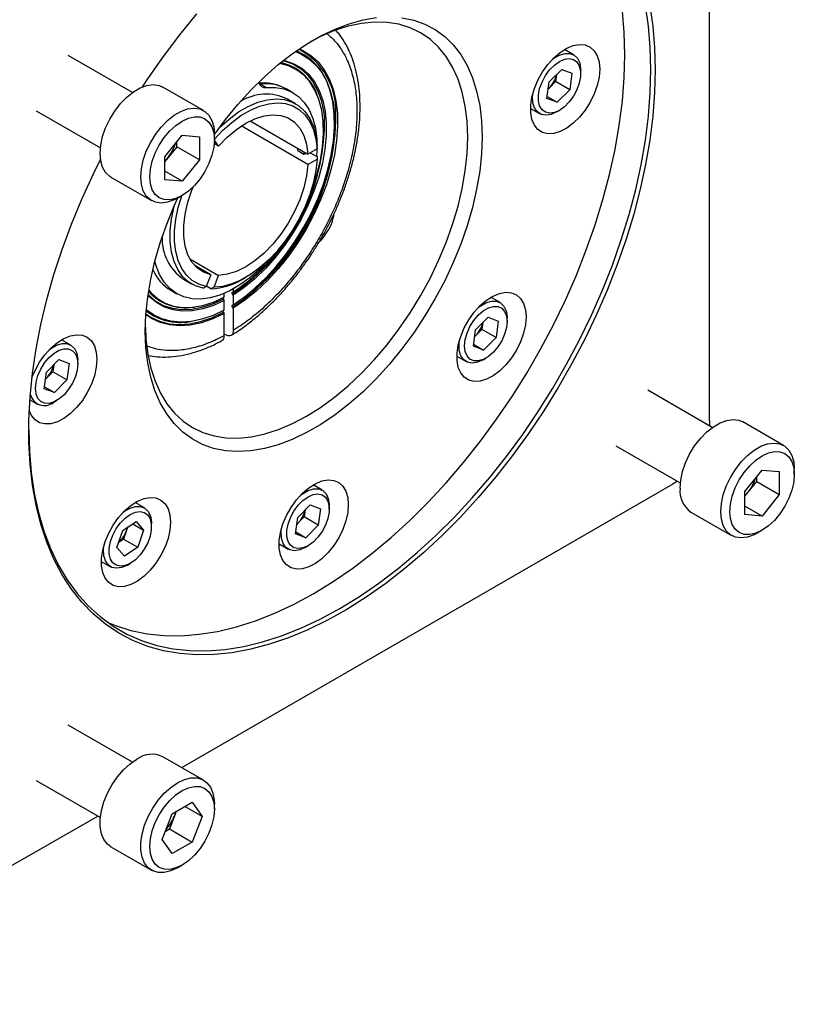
# Model space of a CAD drawing. Header units: millimetres. Extents: x 0 to 432, y 0 to 278.
# Tile 15 of 16: x 380 to 428, y 163 to 225. Entities that reach past the tile are written whole.
import ezdxf

# ---------------------------------------------------------------- set-up
doc = ezdxf.new("R2010")
doc.units = ezdxf.units.MM
doc.linetypes.add('SLD-Solid', pattern=[0])
doc.layers.add('DIMENSIONS', color=140, linetype='SLD-Solid', lineweight=25)
doc.styles.add('SLDTEXTSTYLE0', font='TXT', dxfattribs={"width": 0.75})
doc.dimstyles.new('SLDDIMSTYLE6', dxfattribs={"dimtxt": 3.5, "dimasz": 3.5, "dimexe": 0, "dimexo": 0.0625, "dimgap": 0.875, "dimtad": 0, "dimtih": 1, "dimtoh": 1, "dimdec": 1, "dimlfac": 2, "dimrnd": 1e-09, "dimzin": 4, "dimdsep": 46, "dimtxsty": 'SLDTEXTSTYLE0', "dimsah": 1, "dimcen": 0, "dimadec": 0, "dimazin": 1, "dimtfac": 1, "dimtdec": 1, "dimtofl": 0, "dimtmove": 0, "dimatfit": 3, "dimfxl": 0, "dimfrac": 2, "dimtolj": 1, "dimtzin": 12, "dimarcsym": 0})

# ---------------------------------------------------------------- blocks, each defined once
blk = doc.blocks.new('_D_12')
at = {"layer": 'DIMENSIONS'}
for p, q in [((315.935, 182.378), (314.869, 182.378)), ((314.869, 182.378), (314.869, 176.822)), ((324.987, 182.378), (326.053, 182.378)), ((326.053, 182.378), (326.053, 176.822)), ((336.063, 177.335), (330.506, 177.335)), ((353.778, 153.275), (336.063, 177.335)), ((314.869, 176.822), (315.935, 176.822)), ((326.053, 176.822), (324.987, 176.822))]:
    blk.add_line(p, q, dxfattribs=at)
blk.add_solid([(353.778, 153.275), (352.508, 156.686), (350.898, 155.5)], dxfattribs=at)
at = {"layer": 'DIMENSIONS', "char_height": 3.5, "attachment_point": 1, "style": 'SLDTEXTSTYLE0'}
for s, insert in [('%%c', (312.003, 187.601)), ('145.0', (317.281, 187.601)), ('5.71', (315.935, 181.333)), ('B.C.', (315.933, 175.066))]:
    blk.add_mtext(s, dxfattribs=dict(at, insert=insert))

msp = doc.modelspace()

# ---------------------------------------------------------------- linework, layer by layer
for p, q in [((422.85791, 199.58515), (422.85791, 235.06992)), ((413.86705, 222.79903), (413.86664, 222.84771)), ((386.77419, 220.10926), (382.75186, 222.4313)), ((414.35671, 222.47182), (413.78604, 222.80125)), ((413.86671, 222.75468), (413.86705, 222.79903)), ((412.82835, 220.77146), (413.6095, 221.55862)), ((413.28879, 221.23545), (413.22991, 220.79762)), ((413.6095, 221.55862), (414.25222, 221.31657)), ((414.25222, 221.31657), (414.11379, 220.28736)), ((414.7969, 221.29479), (414.7969, 221.4989)), ((391.22569, 218.9828), (388.68011, 220.45233)), ((394.78753, 220.64528), (395.16471, 220.42754)), ((396.43138, 220.32001), (396.15315, 220.45769)), ((398.99608, 220.62303), (398.96919, 220.68879)), ((412.68992, 219.74225), (412.82835, 220.77146)), ((412.83933, 220.40404), (412.76946, 220.33363)), ((412.77016, 220.33883), (412.83933, 220.40404)), ((413.22991, 220.79762), (412.83933, 220.40404)), ((414.11379, 220.28736), (413.22991, 220.79762)), ((396.80855, 220.10227), (396.43138, 220.32001)), ((398.33553, 219.95031), (398.30864, 220.01607)), ((413.33264, 219.5002), (412.68992, 219.74225)), ((412.70602, 219.86194), (413.33264, 219.5002)), ((414.11379, 220.28736), (413.33264, 219.5002)), ((396.9789, 219.41082), (396.46604, 219.70689)), ((380.75202, 218.96711), (384.77435, 216.64507)), ((411.66122, 219.12055), (412.23188, 218.79111)), ((411.66129, 219.02753), (411.74189, 219.07398)), ((413.29454, 218.89645), (413.47129, 218.99852)), ((397.74298, 215.62163), (393.58485, 218.02207)), ((394.14163, 218.34359), (397.74298, 216.26457)), ((388.80622, 216.1012), (389.88367, 217.44154)), ((389.88367, 217.44154), (390.96112, 217.3452)), ((390.96112, 217.3452), (390.96112, 215.90852)), ((391.89892, 217.16824), (391.89892, 217.4948)), ((389.54691, 216.72493), (389.00818, 216.05476)), ((389.54691, 216.72493), (389.54691, 217.02262)), ((390.96112, 215.90852), (389.54691, 216.72493)), ((392.1654, 216.76329), (391.88828, 216.92327)), ((392.1654, 216.76329), (391.8988, 217.14262)), ((398.31666, 216.59576), (398.31692, 216.75143)), ((388.80622, 214.66452), (388.80622, 216.1012)), ((389.00818, 216.05476), (388.80622, 215.80351)), ((397.10923, 216.48039), (397.4864, 216.26265)), ((397.4864, 216.26265), (397.52232, 216.24191)), ((397.65228, 216.31693), (397.52232, 216.24191)), ((398.31666, 216.59576), (397.74298, 216.26457)), ((397.89476, 216.35219), (398.31692, 216.10848)), ((398.31692, 216.10848), (398.31666, 215.95281)), ((390.96112, 215.90852), (389.88367, 214.56818)), ((397.74298, 215.62163), (398.31666, 215.95281)), ((385.43037, 214.82302), (387.97596, 213.35348)), ((389.88367, 214.56818), (388.80622, 215.19018)), ((389.88367, 214.56818), (388.80622, 214.66452)), ((398.29881, 214.8043), (398.23703, 214.80147)), ((398.8537, 214.55423), (398.81194, 214.59639)), ((389.6012, 213.5146), (389.884, 213.67791)), ((396.13776, 210.5893), (396.15683, 210.52941)), ((390.36554, 209.72222), (392.1654, 208.68318)), ((391.68322, 208.72629), (390.64401, 209.32622)), ((396.25821, 209.69275), (396.25332, 209.7708)), ((391.68322, 208.72629), (391.39638, 207.98699)), ((391.87856, 207.94387), (392.1654, 208.68318)), ((389.96656, 208.44825), (390.47943, 208.15218)), ((393.72991, 208.47442), (393.86459, 208.55219)), ((389.17503, 207.75028), (389.5522, 207.53255)), ((391.1942, 207.89083), (391.39638, 207.98699)), ((391.67638, 207.84771), (391.40347, 208.00526)), ((391.87856, 207.94387), (391.67638, 207.84771)), ((392.52213, 207.32268), (392.52213, 207.56078)), ((393.08428, 207.6472), (393.02591, 207.64193)), ((393.08428, 207.44341), (393.02591, 207.51607)), ((393.08428, 207.83739), (393.08428, 207.6472)), ((393.08428, 207.44341), (393.08428, 206.82983)), ((393.71904, 207.26279), (394.15186, 207.51265)), ((392.46376, 207.19154), (392.52213, 207.11889)), ((392.52213, 206.50531), (392.52213, 207.11889)), ((393.02591, 206.69874), (393.59978, 207.08586)), ((393.08428, 206.82983), (393.02591, 206.82458)), ((409.75376, 206.98229), (409.18309, 207.31172)), ((409.2641, 207.3095), (409.26369, 207.35818)), ((409.26376, 207.26515), (409.2641, 207.3095)), ((390.56186, 206.69042), (390.62027, 206.69798)), ((390.62027, 206.69798), (390.69066, 206.70758)), ((392.46376, 206.37422), (392.52213, 206.30157)), ((392.52213, 204.91216), (392.52213, 206.30157)), ((393.08428, 206.62609), (393.02591, 206.69874)), ((393.08428, 206.62609), (393.08428, 205.23668)), ((390.36804, 205.78955), (390.43843, 205.79914)), ((408.2254, 205.28193), (409.00655, 206.06909)), ((408.68585, 205.74592), (408.62696, 205.30809)), ((409.00655, 206.06909), (409.64927, 205.82704)), ((409.64927, 205.82704), (409.51084, 204.79783)), ((410.19395, 205.80526), (410.19395, 206.00937)), ((392.60699, 204.96073), (392.52213, 205.00972)), ((408.08698, 204.25272), (408.2254, 205.28193)), ((408.62696, 205.30809), (408.23638, 204.91451)), ((409.51084, 204.79783), (408.62696, 205.30809)), ((382.92581, 204.32715), (382.35515, 204.65658)), ((408.10307, 204.37241), (408.72969, 204.01067)), ((408.23638, 204.91451), (408.16652, 204.8441)), ((408.16721, 204.8493), (408.23638, 204.91451)), ((409.51084, 204.79783), (408.72969, 204.01067)), ((408.72969, 204.01067), (408.08698, 204.25272)), ((381.39746, 202.62679), (382.1786, 203.41395)), ((382.1786, 203.41395), (382.82132, 203.1719)), ((382.82132, 203.1719), (382.68289, 202.14269)), ((383.366, 203.15012), (383.366, 203.35423)), ((407.05827, 203.63102), (407.62893, 203.30158)), ((407.05834, 203.53799), (407.13894, 203.58445)), ((408.69159, 203.40692), (408.86834, 203.50899)), ((381.25903, 201.59758), (381.39746, 202.62679)), ((381.79901, 202.65295), (381.40844, 202.25937)), ((381.8579, 203.09078), (381.79901, 202.65295)), ((382.68289, 202.14269), (381.79901, 202.65295)), ((381.40844, 202.25937), (381.33857, 202.18896)), ((381.33927, 202.19416), (381.40844, 202.25937)), ((382.68289, 202.14269), (381.90175, 201.35553)), ((381.90175, 201.35553), (381.25903, 201.59758)), ((381.27513, 201.71727), (381.90175, 201.35553)), ((423.02419, 199.17578), (419.00186, 201.49782)), ((380.36799, 200.8964), (380.80098, 200.64644)), ((381.86364, 200.75178), (382.04039, 200.85385)), ((422.85791, 199.58515), (422.84335, 199.28018)), ((427.47569, 198.04932), (424.93011, 199.51885)), ((417.00202, 198.03363), (421.02435, 195.71159)), ((425.05622, 195.16772), (426.13367, 196.50806)), ((426.13367, 196.50806), (427.21112, 196.41172)), ((427.21112, 196.41172), (427.21112, 194.97504)), ((428.14892, 196.23476), (428.14892, 196.56132)), ((420.84385, 195.81579), (420.58591, 195.64992)), ((425.25818, 195.12127), (425.79691, 195.79144)), ((425.79691, 195.79144), (425.79691, 196.08913)), ((425.79691, 195.79144), (427.21112, 194.97504)), ((389.85897, 177.91163), (420.58591, 195.64992)), ((398.64126, 195.25186), (398.07059, 195.5813)), ((398.1516, 195.57907), (398.15119, 195.62775)), ((398.15126, 195.53473), (398.1516, 195.57907)), ((425.05622, 193.73103), (425.05622, 195.16772)), ((425.05622, 194.87003), (425.25818, 195.12127)), ((387.0391, 194.47928), (387.03869, 194.52796)), ((427.21112, 194.97504), (426.13367, 193.63469)), ((387.52876, 194.15207), (386.95809, 194.4815)), ((387.03876, 194.43493), (387.0391, 194.47928)), ((397.1129, 193.55151), (397.89405, 194.33867)), ((397.57335, 194.01549), (397.51446, 193.57766)), ((397.89405, 194.33867), (398.53677, 194.09661)), ((398.53677, 194.09661), (398.39834, 193.06741)), ((399.08145, 194.07484), (399.08145, 194.27894)), ((421.68037, 193.88953), (424.22596, 192.42)), ((426.13367, 193.63469), (425.05622, 194.2567)), ((386.17548, 192.73662), (387.00696, 193.28584)), ((387.00696, 193.28584), (387.47461, 192.75888)), ((396.97448, 192.5223), (397.1129, 193.55151)), ((397.51446, 193.57766), (397.12388, 193.18408)), ((398.39834, 193.06741), (397.51446, 193.57766)), ((426.13367, 193.63469), (425.05622, 193.73103)), ((385.81164, 191.66045), (386.17548, 192.73662)), ((386.40881, 192.73104), (386.22689, 192.19296)), ((386.47832, 192.93666), (386.40881, 192.73104)), ((386.79934, 193.1487), (387.47461, 192.75888)), ((387.47461, 192.75888), (387.11077, 191.6827)), ((387.96895, 192.97504), (387.96895, 193.17915)), ((397.12388, 193.18408), (397.05402, 193.11368)), ((397.05471, 193.11887), (397.12388, 193.18408)), ((398.39834, 193.06741), (397.61719, 192.28025)), ((425.8512, 192.58112), (426.134, 192.74443)), ((386.22689, 192.19296), (385.92404, 191.99292)), ((386.22689, 192.19296), (387.11077, 191.6827)), ((397.61719, 192.28025), (396.97448, 192.5223)), ((396.99057, 192.64199), (397.61719, 192.28025)), ((386.27928, 191.13349), (385.81164, 191.66045)), ((387.11077, 191.6827), (386.27928, 191.13349)), ((395.94577, 191.90059), (396.51643, 191.57115)), ((395.94584, 191.80757), (396.02644, 191.85402)), ((397.57909, 191.6765), (397.75584, 191.77857)), ((384.83327, 190.8008), (385.40393, 190.47136)), ((384.83334, 190.70778), (384.91394, 190.75423)), ((386.46659, 190.5767), (386.64334, 190.67877)), ((386.77419, 178.2491), (382.75186, 180.57114)), ((391.22569, 177.12264), (388.68011, 178.59217)), ((380.75202, 177.10695), (384.77435, 174.78491)), ((389.2616, 175.02979), (390.50574, 175.74801)), ((391.12781, 174.86292), (390.05018, 175.48502)), ((390.50574, 175.74801), (391.12781, 174.86292)), ((391.89892, 175.30808), (391.89892, 175.63464)), ((379.16798, 171.73986), (384.60854, 174.88063)), ((388.63953, 173.42647), (389.2616, 175.02979)), ((389.40256, 174.87767), (389.09152, 174.07601)), ((389.5193, 175.17855), (389.40256, 174.87767)), ((391.12781, 174.86292), (390.50574, 173.25961)), ((388.83383, 173.92725), (389.09152, 174.07601)), ((389.09152, 174.07601), (390.50574, 173.25961)), ((385.43037, 172.96286), (387.97596, 171.49332)), ((389.2616, 172.54138), (388.63953, 173.42647)), ((390.50574, 173.25961), (389.2616, 172.54138)), ((389.6012, 171.65444), (389.884, 171.81775))]:
    msp.add_line(p, q)
at = {"flags": 128}
for points in [[(417.55461, 222.47859), (417.51624, 223.86639), (417.40128, 225.20441), (417.21018, 226.48737), (416.9437, 227.71021), (416.60289, 228.8681), (416.18909, 229.95647), (415.70393, 230.97103), (415.14934, 231.90777), (414.5275, 232.76299), (413.84086, 233.53333), (413.09214, 234.21573), (412.65033, 234.55592)], [(419.18768, 221.53584), (419.1493, 222.92364), (419.03434, 224.26166), (418.84324, 225.54463)], [(419.11708, 225.53487), (419.30573, 224.25439), (419.41921, 222.91966), (419.45708, 221.53584)], [(387.40476, 220.46233), (387.73707, 220.96427), (388.71563, 222.3664), (389.73737, 223.72159), (390.79835, 225.02459)], [(391.89892, 217.48094), (392.59069, 218.41689), (393.37065, 219.37029), (394.18476, 220.26521), (395.02713, 221.0952), (395.89172, 221.85427), (396.77228, 222.53697), (397.66247, 223.13836), (398.55588, 223.65411), (399.44607, 224.08052), (400.32664, 224.4145), (401.19122, 224.65365), (402.0336, 224.79625)], [(403.62766, 224.78839), (404.36786, 224.63799), (405.06297, 224.39114), (405.70797, 224.04963), (406.29822, 223.61593), (406.82948, 223.09315), (407.2979, 222.48506), (407.70012, 221.79604), (408.03323, 221.03106), (408.29484, 220.19563), (408.48306, 219.29576), (408.59654, 218.33795), (408.63446, 217.32909)], [(407.73644, 217.32909), (407.69809, 218.32108), (407.58335, 219.26124), (407.39309, 220.14243), (407.12876, 220.95794), (406.79237, 221.70155), (406.38647, 222.36763), (405.91416, 222.95108), (405.37904, 223.44748), (404.78516, 223.85305), (404.13707, 224.16469), (403.43968, 224.38004), (402.6983, 224.49746), (401.91858, 224.51605), (401.10645, 224.43567), (400.26809, 224.25694), (399.40989, 223.98121), (398.53837, 223.61059), (397.88055, 223.27233)], [(397.21485, 222.84695), (397.43395, 222.74847), (397.93967, 222.43695), (398.38675, 222.03271), (398.77007, 221.54036), (399.08526, 220.96552), (399.32872, 220.31476), (399.49767, 219.5955), (399.59018, 218.81597), (399.6052, 217.98505), (399.54256, 217.11224), (399.40296, 216.2075), (399.18801, 215.28117), (398.90016, 214.34381), (398.54269, 213.40614), (398.11968, 212.47886), (397.63598, 211.57256), (397.09709, 210.69758), (396.50917, 209.86391), (395.87894, 209.08109), (395.21359, 208.35803), (394.52072, 207.703), (393.80824, 207.12349), (393.08428, 206.62609)], [(415.98837, 221.57441), (415.94927, 221.07898), (415.83338, 220.5563), (415.64488, 220.02527), (415.3906, 219.50509), (415.07972, 219.01455), (414.72348, 218.57139), (414.33475, 218.19161), (413.92758, 217.88896), (413.51669, 217.67436), (413.11693, 217.55557), (412.74275, 217.53689), (412.40767, 217.61899), (412.1238, 217.79891), (411.90141, 218.07013), (411.74852, 218.42286), (411.67068, 218.84435), (411.67068, 219.31937), (411.74852, 219.83074), (411.90141, 220.35999), (412.1238, 220.88799), (412.40767, 221.39565), (412.74275, 221.86462), (413.11693, 222.27796), (413.51669, 222.62073), (413.92758, 222.88053), (414.33475, 223.04798), (414.72348, 223.11703), (415.07972, 223.08517), (415.3906, 222.95357), (415.64488, 222.72698), (415.83338, 222.41358), (415.94927, 222.02471), (415.98837, 221.57441)], [(385.20109, 187.00728), (385.71419, 186.79572), (386.67944, 186.48835), (387.68979, 186.27872), (388.74127, 186.16764), (389.82971, 186.15557), (390.95083, 186.24254), (392.10021, 186.42822), (393.27329, 186.71187), (394.46546, 187.09237), (395.67202, 187.56822), (396.88819, 188.13755), (398.10918, 188.7981), (399.33017, 189.54727), (400.54634, 190.38211), (401.75289, 191.29931), (402.94506, 192.29526), (404.11815, 193.36603), (405.26752, 194.50739), (406.38864, 195.71483), (407.47709, 196.9836), (408.52856, 198.30868), (409.53892, 199.68485), (410.50416, 201.10667), (411.42049, 202.56854), (412.28429, 204.06468), (413.09214, 205.58918), (413.84086, 207.13604), (414.5275, 208.69915), (415.14934, 210.27234), (415.70393, 211.84939), (416.18909, 213.42409), (416.60289, 214.99023), (416.9437, 216.54161), (417.21018, 218.07213), (417.40128, 219.57573), (417.51624, 221.04648), (417.55461, 222.47859)], [(396.96766, 222.67651), (397.31272, 222.53068), (397.80531, 222.22759), (398.24083, 221.83423), (398.6143, 221.35508), (398.92147, 220.79562), (399.15883, 220.16222), (399.32368, 219.46212), (399.41412, 218.70331), (399.42914, 217.89443), (399.36855, 217.04473), (399.23306, 216.16389), (399.02419, 215.26197), (398.74435, 214.34926), (398.39672, 213.43616), (397.98527, 212.53311), (397.51469, 211.6504), (396.99035, 210.7981), (396.41824, 209.98595), (395.80488, 209.2232), (395.15727, 208.51856), (394.4828, 207.88007), (393.78917, 207.31501), (393.08428, 206.82983)], [(413.47107, 222.06043), (413.78836, 222.19911), (414.08721, 222.24075), (414.35026, 222.18293), (414.5622, 222.02902), (414.71074, 221.78796), (414.78723, 221.47376), (414.78723, 221.10467), (414.71074, 220.70215), (414.5622, 220.28959), (414.35026, 219.89097), (414.08721, 219.52946), (413.78836, 219.22605), (413.47107, 218.9984), (413.15378, 218.85972), (412.85493, 218.81807), (412.59189, 218.87589), (412.37994, 219.0298), (412.2314, 219.27086), (412.15491, 219.58507), (412.15491, 219.95415), (412.2314, 220.35667), (412.37994, 220.76923), (412.59189, 221.16785), (412.85493, 221.52937), (413.15378, 221.83277), (413.47107, 222.06043)], [(413.01544, 222.17549), (413.11985, 222.25418), (413.46874, 222.45558), (413.80821, 222.55865), (414.11999, 222.55782), (414.38725, 222.45314), (414.59559, 222.25026), (414.73377, 221.9601), (414.79435, 221.59832), (414.7969, 221.4989)], [(396.22264, 222.12128), (396.3422, 222.09439), (396.87769, 221.90818), (397.3616, 221.62588), (397.78782, 221.25106), (398.15095, 220.78846), (398.4464, 220.24394), (398.67041, 219.62439), (398.82017, 218.93765), (398.89377, 218.19242), (398.89028, 217.39812), (398.80974, 216.56481), (398.65318, 215.70303), (398.42257, 214.82371), (398.12084, 213.93795), (397.75181, 213.05699), (397.32014, 212.19196), (396.8313, 211.35381), (396.29147, 210.55316), (395.7075, 209.80013), (395.08676, 209.10426), (394.43712, 208.47436), (393.7668, 207.9184), (393.08428, 207.44341)], [(397.73334, 213.373), (398.02883, 214.11466), (398.3137, 214.99165), (398.526, 215.85974), (398.66293, 216.70751), (398.72269, 217.52378), (398.7045, 218.29781), (398.60859, 219.0194), (398.43623, 219.67905), (398.18969, 220.26807), (397.8722, 220.77871), (397.48796, 221.20423), (397.04203, 221.53905), (396.54027, 221.77874), (395.9893, 221.92015), (395.97471, 221.92244)], [(396.19679, 222.10088), (396.26402, 222.08517), (396.79652, 221.90005), (397.27776, 221.61939), (397.70163, 221.24673), (398.06277, 220.78679), (398.35662, 220.24539), (398.57944, 219.62937), (398.72843, 218.94655), (398.78567, 218.45962)], [(380.29692, 199.00705), (380.33517, 197.69681), (380.45014, 196.35879), (380.64124, 195.07583), (380.90772, 193.85299), (381.24853, 192.6951), (381.66233, 191.60673), (382.14748, 190.59217), (382.70207, 189.65543), (383.32391, 188.80021), (384.01055, 188.02987), (384.75927, 187.34747), (385.56713, 186.75569), (386.43092, 186.25687), (387.34725, 185.85298), (388.3125, 185.5456), (389.32285, 185.33597), (390.37433, 185.22489), (391.46278, 185.21282), (392.5839, 185.29979), (393.73327, 185.48547), (394.90636, 185.76912), (396.09853, 186.14962), (397.30508, 186.62548), (398.52125, 187.1948), (399.74224, 187.85535), (400.96323, 188.60453), (402.1794, 189.43936), (403.38595, 190.35656), (404.57812, 191.35251), (405.75121, 192.42328), (406.90058, 193.56464), (408.0217, 194.77208), (409.11015, 196.04085), (410.16163, 197.36593), (411.17198, 198.7421), (412.13723, 200.16392), (413.05356, 201.62579), (413.91735, 203.12193), (414.72521, 204.64644), (415.47393, 206.19329), (416.16056, 207.7564), (416.78241, 209.32959), (417.337, 210.90664), (417.82215, 212.48135), (418.23595, 214.04748), (418.57676, 215.59887), (418.84324, 217.12938), (419.03434, 218.63298), (419.1493, 220.10373), (419.18768, 221.53584)], [(419.45708, 221.53584), (419.41921, 220.10829), (419.30573, 218.64254), (419.11708, 217.14425), (418.854, 215.61921), (418.51749, 214.07334), (418.10887, 212.51261), (417.62972, 210.94306), (417.08188, 209.37075), (416.46748, 207.80178), (415.7889, 206.24222), (415.04875, 204.69809), (414.24991, 203.17538), (413.39546, 201.67996), (412.48872, 200.21764), (411.53317, 198.79406), (410.53254, 197.41473), (409.49068, 196.08499), (408.41162, 194.80999), (407.29955, 193.59465), (406.15876, 192.44368), (404.99366, 191.36153), (403.80877, 190.35239), (402.60867, 189.42017), (401.398, 188.56846), (400.18145, 187.80056), (398.96372, 187.11945), (397.74952, 186.52776), (396.54355, 186.02778), (395.35048, 185.62144), (394.17492, 185.31032), (393.02142, 185.09562), (391.89444, 184.97816), (390.79835, 184.95841), (389.73737, 185.03644), (388.71563, 185.21195), (387.73707, 185.48426), (386.80547, 185.85231), (385.92445, 186.31469), (385.0974, 186.86959), (384.32754, 187.51489), (383.61783, 188.24808), (382.97103, 189.06631), (382.38963, 189.96644), (381.87588, 190.94497), (381.43178, 191.99812), (381.05904, 193.12182), (380.7591, 194.31171), (380.53313, 195.5632), (380.38199, 196.87144), (380.30627, 198.23138), (380.30627, 199.63774), (380.38199, 201.08509), (380.53313, 202.56783), (380.7591, 204.08022), (381.05904, 205.61642), (381.43178, 207.17047), (381.87588, 208.73637), (382.38963, 210.30806), (382.97103, 211.87946), (383.61783, 213.44448), (384.32754, 214.99708), (384.78386, 215.923)], [(385.43037, 214.82302), (385.35693, 214.86944), (385.10136, 215.1127), (384.91233, 215.44195), (384.79627, 215.84598), (384.75715, 216.31101), (384.79627, 216.82123), (384.91233, 217.35925), (385.10136, 217.90675), (385.35693, 218.44509), (385.67033, 218.95593), (386.03089, 219.42188), (386.42634, 219.82707), (386.8432, 220.1577), (387.26728, 220.40252), (387.68415, 220.55319), (388.07959, 220.60457), (388.44016, 220.55491), (388.68011, 220.45233)], [(393.96102, 207.48681), (394.43168, 207.87991), (395.10966, 208.52157), (395.76067, 209.22973), (396.37725, 209.99632), (396.95238, 210.81258), (397.4795, 211.66922), (397.95259, 212.55644), (398.36625, 213.46412), (398.71577, 214.38191), (398.99714, 215.29934), (399.20717, 216.20593), (399.34345, 217.09133), (399.40443, 217.94546), (399.38941, 218.75854), (399.29857, 219.52132), (399.13294, 220.22508), (398.96983, 220.68723)], [(395.16471, 220.42754), (395.72577, 220.43202), (396.249, 220.3382), (396.72664, 220.14747), (397.15157, 219.86268), (397.51749, 219.48805), (397.81896, 219.02915), (398.05149, 218.4928), (398.21164, 217.88698), (398.29702, 217.22067), (398.31156, 216.83781)], [(413.29429, 218.89631), (412.94777, 218.74304), (412.61993, 218.69157), (412.32844, 218.74469), (412.08902, 218.89951), (411.91458, 219.14771), (411.81452, 219.4759), (411.79423, 219.86639), (411.81775, 220.1008)], [(389.6012, 213.5146), (389.38879, 213.4033), (388.97192, 213.25263), (388.57648, 213.20125), (388.21591, 213.2509), (387.90251, 213.3999), (387.64695, 213.64317), (387.45792, 213.97242), (387.34186, 214.37644), (387.30273, 214.84148), (387.34186, 215.35169), (387.45792, 215.88971), (387.64695, 216.43721), (387.90251, 216.97555), (388.21591, 217.48639), (388.57648, 217.95234), (388.97192, 218.35754), (389.38879, 218.68817), (389.81287, 218.93299), (390.22973, 219.08365), (390.62518, 219.13503), (390.98574, 219.08538), (391.29914, 218.93638), (391.55471, 218.69312), (391.74374, 218.36387), (391.85979, 217.95984), (391.89892, 217.4948), (391.89892, 217.4948)], [(391.87856, 217.17142), (392.41875, 217.7437), (392.98381, 218.24643), (393.56403, 218.67096), (394.14941, 219.00998), (394.72987, 219.25765), (395.29542, 219.4097), (395.83633, 219.46353), (396.34328, 219.4182), (396.80755, 219.2745), (397.22114, 219.03489), (397.57694, 218.70351), (397.86882, 218.28605), (398.09174, 217.78971), (398.24189, 217.22302), (398.31666, 216.59576)], [(392.21137, 217.91506), (392.23351, 217.93672), (392.81649, 218.45645), (393.41523, 218.89539), (394.0194, 219.24598), (394.61856, 219.50214), (395.20235, 219.65945), (395.76068, 219.71519), (396.28391, 219.66841), (396.76299, 219.5199), (397.18965, 219.27224), (397.55652, 218.9297), (397.85726, 218.49821), (398.08666, 217.98521), (398.24077, 217.39958), (398.31692, 216.75143)], [(391.89892, 217.16824), (391.8602, 216.69188), (391.74552, 216.18913), (391.55929, 215.67929), (391.30867, 215.18196), (391.00328, 214.71625), (390.65487, 214.30007), (390.27683, 213.9494), (389.88367, 213.67772), (389.49051, 213.49547), (389.11246, 213.40965), (388.76405, 213.42357), (388.45867, 213.53669), (388.20805, 213.74465), (388.02182, 214.03948), (387.90714, 214.40983), (387.86842, 214.84148), (387.90714, 215.31784), (388.02182, 215.82059), (388.20805, 216.33043), (388.45867, 216.82776), (388.76405, 217.29347), (389.11246, 217.70965), (389.49051, 218.06032), (389.88367, 218.332), (390.27683, 218.51425), (390.65487, 218.60007), (391.00328, 218.58615), (391.30867, 218.47303), (391.55929, 218.26507), (391.74552, 217.97024), (391.8602, 217.59989), (391.89892, 217.16824)], [(392.1654, 216.76329), (392.70762, 217.32415), (393.27583, 217.80361), (393.85726, 218.19089), (394.43884, 218.47728), (395.00749, 218.65635), (395.55043, 218.72407), (396.05545, 218.67891), (396.5112, 218.5219), (396.90742, 218.25656), (397.23522, 217.88885), (397.48721, 217.42705), (397.65775, 216.88154), (397.74298, 216.26457)], [(408.63446, 217.32909), (408.59654, 216.27645), (408.48306, 215.18762), (408.29484, 214.07044), (408.03323, 212.93296), (407.70012, 211.78337), (407.2979, 210.62996), (406.82948, 209.48105), (406.29822, 208.34489), (405.70797, 207.22969), (405.06297, 206.14348), (404.36786, 205.09409), (403.62766, 204.08906), (402.8477, 203.13566), (402.0336, 202.24074), (401.19122, 201.41075), (400.32664, 200.65167), (399.44607, 199.96898), (398.55588, 199.36759), (397.66247, 198.85184), (396.77228, 198.42543), (395.89172, 198.09145), (395.02713, 197.8523), (394.18476, 197.7097), (393.37065, 197.66468), (392.59069, 197.71756), (391.85049, 197.86796), (391.15539, 198.11481), (390.51038, 198.45631), (389.92013, 198.89002), (389.38888, 199.4128), (388.92045, 200.02089), (388.51824, 200.70991), (388.18512, 201.47489), (387.92351, 202.31032), (387.73529, 203.21019), (387.62181, 204.168), (387.58389, 205.17686), (387.62181, 206.2295), (387.73529, 207.31833), (387.92351, 208.43551), (388.18512, 209.57299), (388.51824, 210.72258), (388.92045, 211.87598), (389.38888, 213.0249), (389.61242, 213.52108)], [(387.58634, 205.4403), (387.62224, 204.70329), (387.73697, 203.76313), (387.92723, 202.88194), (388.19157, 202.06643), (388.52796, 201.32281), (388.93386, 200.65674), (389.40616, 200.07328), (389.94129, 199.57689), (390.53516, 199.17132), (391.18326, 198.85968), (391.88065, 198.64433), (392.62203, 198.52691), (393.40175, 198.50832), (394.21388, 198.5887), (395.05223, 198.76743), (395.91044, 199.04315), (396.78196, 199.41378), (397.66016, 199.87648), (398.53837, 200.42773), (399.40989, 201.06335), (400.26809, 201.77848), (401.10645, 202.5677), (401.91858, 203.42498), (402.6983, 204.34382), (403.43968, 205.31721), (404.13707, 206.33775), (404.78516, 207.39767), (405.37904, 208.48891), (405.91416, 209.60315), (406.38647, 210.73192), (406.79237, 211.86663), (407.12876, 212.99864), (407.39309, 214.11934), (407.58335, 215.2202), (407.69809, 216.29284), (407.73644, 217.32909)], [(388.80622, 215.8338), (388.88178, 215.9098), (389.00818, 216.05476)], [(397.10923, 216.48039), (397.11316, 216.56295), (397.11545, 216.62684)], [(397.49262, 216.4091), (397.49033, 216.34522), (397.4864, 216.26265)], [(398.30926, 216.59148), (398.30637, 216.5038), (398.28233, 216.12845)], [(398.31666, 215.95281), (398.24189, 215.23921), (398.09174, 214.49917), (397.86882, 213.74544), (397.57694, 212.99099), (397.22114, 212.24882), (396.80755, 211.53169), (396.34328, 210.85195), (395.83633, 210.2213), (395.29542, 209.65061), (394.72987, 209.14969), (394.14941, 208.72717), (393.56403, 208.39033), (392.98381, 208.14496), (392.41875, 207.99528), (391.87856, 207.94387)], [(397.74298, 215.62163), (397.65775, 214.90626), (397.48721, 214.16385), (397.23522, 213.4111), (396.90742, 212.66493), (396.5112, 211.94212), (396.05545, 211.25891), (395.55043, 210.63067), (395.00749, 210.07152), (394.43884, 209.59404), (393.85726, 209.20895), (393.27583, 208.92493), (392.70762, 208.74835), (392.1654, 208.68318)], [(391.68322, 208.72629), (391.22624, 208.8808), (390.82856, 209.14375), (390.49913, 209.50922), (390.24535, 209.969), (390.07292, 210.51275), (389.98573, 211.12824), (389.98573, 211.80163), (390.07292, 212.5178), (390.24535, 213.26062), (390.49913, 214.01341), (390.58651, 214.22957)], [(391.39638, 207.98699), (390.93097, 208.12831), (390.51605, 208.36561), (390.15876, 208.69481), (389.86526, 209.11024), (389.64059, 209.60475), (389.48863, 210.16983), (389.41199, 210.79574), (389.41199, 211.47171), (389.48863, 212.18611), (389.64059, 212.92663), (389.85951, 213.66377)], [(391.1942, 207.89083), (390.71322, 208.03538), (390.28435, 208.27921), (389.91501, 208.61812), (389.61157, 209.04626), (389.37928, 209.55621), (389.22216, 210.13917), (389.14291, 210.78507), (389.14291, 211.48275), (389.22216, 212.22015), (389.37928, 212.98452), (389.39057, 213.02877)], [(396.11499, 210.47267), (396.10342, 210.50947), (396.09595, 210.53257)], [(395.37979, 209.73341), (395.30519, 209.65032), (394.72106, 209.05463), (394.11404, 208.52973), (393.49315, 208.0834), (392.86761, 207.72228), (392.24671, 207.45174), (391.63969, 207.2758), (391.05557, 207.19707), (390.50302, 207.21672), (389.99026, 207.33446), (389.52491, 207.54854), (389.11388, 207.85578), (388.76328, 208.25162), (388.47832, 208.73016), (388.26323, 209.28431), (388.18569, 209.57519)], [(396.29326, 209.82267), (396.29658, 209.76398), (396.29742, 209.74307)], [(394.35468, 208.52686), (393.70458, 207.98858), (393.02591, 207.51607)], [(392.52213, 207.11889), (391.83962, 206.80586), (391.1693, 206.58789), (390.51966, 206.46773), (389.89892, 206.44691), (389.31494, 206.52569), (388.77512, 206.70308), (388.28628, 206.97682), (387.85461, 207.34345), (387.75404, 207.45163)], [(392.46376, 207.19154), (391.78509, 206.88048), (391.11856, 206.66393), (390.47262, 206.54466), (389.85543, 206.52415), (389.2748, 206.60268), (388.73809, 206.77924), (388.25209, 207.05161), (387.82294, 207.41634), (387.75877, 207.48423)], [(387.80224, 207.76577), (387.93128, 207.6153), (388.34913, 207.23757), (388.82564, 206.95305), (389.35453, 206.76551), (389.92883, 206.67739), (390.54099, 206.68988), (391.18295, 206.80279), (391.84624, 207.01466), (392.52213, 207.32268)], [(411.38542, 206.08488), (411.34632, 205.58944), (411.23043, 205.06677), (411.04194, 204.53574), (410.78765, 204.01556), (410.47677, 203.52502), (410.12053, 203.08186), (409.7318, 202.70208), (409.32463, 202.39943), (408.91374, 202.18483), (408.51398, 202.06604), (408.1398, 202.04736), (407.80472, 202.12946), (407.52086, 202.30938), (407.29846, 202.5806), (407.14558, 202.93333), (407.06773, 203.35482), (407.06773, 203.82984), (407.14558, 204.34121), (407.29846, 204.87046), (407.52086, 205.39846), (407.80472, 205.90612), (408.1398, 206.37509), (408.51398, 206.78843), (408.91374, 207.1312), (409.32463, 207.391), (409.7318, 207.55845), (410.12053, 207.6275), (410.47677, 207.59564), (410.78765, 207.46404), (411.04194, 207.23745), (411.23043, 206.92405), (411.34632, 206.53518), (411.38542, 206.08488)], [(408.41249, 206.68596), (408.5169, 206.76465), (408.86579, 206.96605), (409.20527, 207.06912), (409.51704, 207.06829), (409.7843, 206.96361), (409.99264, 206.76073), (410.13082, 206.47057), (410.19141, 206.10879), (410.19395, 206.00937)], [(392.52213, 206.30157), (391.79818, 205.9631), (391.08569, 205.72), (390.39282, 205.57506), (389.72747, 205.52992), (389.09724, 205.5851), (388.50933, 205.73997), (387.97044, 205.99276), (387.62181, 206.22951)], [(387.62514, 206.27559), (387.93525, 206.06811), (388.47136, 205.81644), (389.05625, 205.6622), (389.68326, 205.60713), (390.34522, 205.65188), (391.03457, 205.79592), (391.74345, 206.03762), (392.46376, 206.37422)], [(392.52213, 206.50531), (391.81725, 206.17665), (391.12362, 205.94085), (390.44915, 205.80062), (389.80154, 205.75754), (389.18818, 205.81212), (388.61607, 205.96373), (388.09173, 206.21064), (387.64579, 206.52881)], [(407.5423, 204.2745), (407.58082, 204.66313), (407.69416, 205.07367), (407.87573, 205.48223), (408.11497, 205.86509), (408.39798, 206.2), (408.70831, 206.46748), (409.02793, 206.65199), (409.33827, 206.74281), (409.62128, 206.73467), (409.86052, 206.62803), (410.04208, 206.42909), (410.15542, 206.14942), (410.19395, 205.80526), (410.15542, 205.41663), (410.04208, 205.0061), (409.86052, 204.59753), (409.62128, 204.21467), (409.33827, 203.87977), (409.02793, 203.61229), (408.70831, 203.42777), (408.39798, 203.33695), (408.11497, 203.34509), (407.87573, 203.45173), (407.69416, 203.65067), (407.58082, 203.93034), (407.5423, 204.2745)], [(380.50013, 202.29645), (380.69291, 202.74332), (380.97678, 203.25098), (381.31185, 203.71995), (381.68604, 204.13329), (382.08579, 204.47606), (382.49668, 204.73586), (382.90385, 204.90331), (383.29258, 204.97236), (383.64882, 204.9405), (383.95971, 204.8089), (384.21399, 204.58231), (384.40248, 204.26891), (384.51837, 203.88004), (384.55747, 203.42974)], [(381.58455, 204.03082), (381.68896, 204.10951), (382.03784, 204.31091), (382.37732, 204.41398), (382.68909, 204.41315), (382.95635, 204.30847), (383.16469, 204.10559), (383.30287, 203.81543), (383.36346, 203.45365), (383.366, 203.35423)], [(382.43582, 204.61001), (382.43615, 204.65436), (382.43574, 204.70304)], [(408.69135, 203.40678), (408.34482, 203.25351), (408.01698, 203.20204), (407.72549, 203.25516), (407.48607, 203.40998), (407.31163, 203.65818), (407.21157, 203.98637), (407.19129, 204.37686), (407.2148, 204.61127)], [(380.71435, 201.61936), (380.75288, 202.00799), (380.86621, 202.41853), (381.04778, 202.82709), (381.28702, 203.20995), (381.57003, 203.54486), (381.88036, 203.81234), (382.19999, 203.99685), (382.51032, 204.08767), (382.79333, 204.07953), (383.03257, 203.97289), (383.21413, 203.77395), (383.32747, 203.49428), (383.366, 203.15012), (383.32747, 202.76149), (383.21413, 202.35096), (383.03257, 201.94239), (382.79333, 201.55953), (382.51032, 201.22463), (382.19999, 200.95715), (381.88036, 200.77263), (381.57003, 200.68181), (381.28702, 200.68995), (381.04778, 200.79659), (380.86621, 200.99553), (380.75288, 201.2752), (380.71435, 201.61936)], [(384.55747, 203.42974), (384.51837, 202.9343), (384.40248, 202.41163), (384.21399, 201.8806), (383.95971, 201.36042), (383.64882, 200.86988), (383.29258, 200.42672), (382.90385, 200.04694), (382.49668, 199.74429), (382.08579, 199.52969), (381.68604, 199.4109), (381.31185, 199.39222), (380.97678, 199.47432), (380.69291, 199.65424), (380.47051, 199.92546), (380.3289, 200.24179)], [(421.00715, 195.37753), (421.04627, 195.88775), (421.16233, 196.42576), (421.35136, 196.97327), (421.60693, 197.5116), (421.92033, 198.02244), (422.28089, 198.4884), (422.67634, 198.89359), (423.0932, 199.22422), (423.51728, 199.46904), (423.93415, 199.6197), (424.32959, 199.67108), (424.69016, 199.62143), (424.93011, 199.51885)], [(423.55273, 193.908), (423.59186, 194.41821), (423.70792, 194.95623), (423.89695, 195.50373), (424.15251, 196.04207), (424.46591, 196.55291), (424.82648, 197.01886), (425.22192, 197.42405), (425.63879, 197.75469), (426.06287, 197.99951), (426.47973, 198.15017), (426.87518, 198.20155), (427.23574, 198.1519), (427.54914, 198.0029), (427.80471, 197.75963), (427.99374, 197.43038), (428.10979, 197.02636), (428.14892, 196.56132)], [(424.11842, 193.908), (424.15714, 194.38435), (424.27182, 194.88711), (424.45805, 195.39695), (424.70867, 195.89428), (425.01405, 196.35998), (425.36246, 196.77617), (425.74051, 197.12684), (426.13367, 197.39852), (426.52683, 197.58077), (426.90487, 197.66658), (427.25328, 197.65266), (427.55867, 197.53955), (427.80929, 197.33158), (427.99552, 197.03676), (428.1102, 196.66641), (428.14892, 196.23476), (428.1102, 195.7584), (427.99552, 195.25564), (427.80929, 194.7458), (427.55867, 194.24848), (427.25328, 193.78277), (426.90487, 193.36659), (426.52683, 193.01592), (426.13367, 192.74424), (425.74051, 192.56199), (425.36246, 192.47617), (425.01405, 192.49009), (424.70867, 192.60321), (424.45805, 192.81117), (424.27182, 193.10599), (424.15714, 193.47635), (424.11842, 193.908)], [(400.27292, 194.35446), (400.23382, 193.85902), (400.11793, 193.33634), (399.92944, 192.80532), (399.67515, 192.28513), (399.36427, 191.79459), (399.00803, 191.35143), (398.6193, 190.97166), (398.21213, 190.669), (397.80124, 190.45441), (397.40148, 190.33562), (397.0273, 190.31694), (396.69222, 190.39904), (396.40836, 190.57895), (396.18596, 190.85018), (396.03308, 191.20291), (395.95523, 191.6244), (395.95523, 192.09941), (396.03308, 192.61079), (396.18596, 193.14004), (396.40836, 193.66803), (396.69222, 194.17569), (397.0273, 194.64467), (397.40148, 195.05801), (397.80124, 195.40077), (398.21213, 195.66057), (398.6193, 195.82803), (399.00803, 195.89707), (399.36427, 195.86522), (399.67515, 195.73362), (399.92944, 195.50702), (400.11793, 195.19362), (400.23382, 194.80475), (400.27292, 194.35446)], [(397.29999, 194.95554), (397.4044, 195.03422), (397.75329, 195.23563), (398.09277, 195.33869), (398.40454, 195.33787), (398.6718, 195.23319), (398.88014, 195.0303), (399.01832, 194.74015), (399.07891, 194.37836), (399.08145, 194.27894)], [(425.05622, 194.90032), (425.13178, 194.97632), (425.25818, 195.12127)], [(389.16042, 193.25466), (389.12132, 192.75923), (389.00543, 192.23655), (388.81694, 191.70552), (388.56265, 191.18534), (388.25177, 190.6948), (387.89553, 190.25164), (387.5068, 189.87186), (387.09963, 189.56921), (386.68874, 189.35461), (386.28898, 189.23582), (385.9148, 189.21714), (385.57972, 189.29924), (385.29586, 189.47916), (385.07346, 189.75038), (384.92058, 190.10311), (384.84273, 190.5246), (384.84273, 190.99962), (384.92058, 191.51099), (385.07346, 192.04024), (385.29586, 192.56824), (385.57972, 193.0759), (385.9148, 193.54487), (386.28898, 193.95821), (386.68874, 194.30098), (387.09963, 194.56078), (387.5068, 194.72823), (387.89553, 194.79728), (388.25177, 194.76542), (388.56265, 194.63382), (388.81694, 194.40723), (389.00543, 194.09383), (389.12132, 193.70496), (389.16042, 193.25466)], [(397.75562, 194.84047), (398.07291, 194.97915), (398.37176, 195.02079), (398.63481, 194.96298), (398.84676, 194.80907), (398.99529, 194.56801), (399.07178, 194.2538), (399.07178, 193.88472), (398.99529, 193.4822), (398.84676, 193.06964), (398.63481, 192.67102), (398.37176, 192.3095), (398.07291, 192.0061), (397.75562, 191.77844), (397.43833, 191.63976), (397.13948, 191.59812), (396.87644, 191.65593), (396.66449, 191.80984), (396.51595, 192.05091), (396.43946, 192.36511), (396.43946, 192.7342), (396.51595, 193.13672), (396.66449, 193.54927), (396.87644, 193.94789), (397.13948, 194.30941), (397.43833, 194.61281), (397.75562, 194.84047)], [(386.64312, 193.74068), (386.96041, 193.87936), (387.25926, 193.921), (387.52231, 193.86318), (387.73426, 193.70927), (387.88279, 193.46821), (387.95928, 193.15401), (387.95928, 192.78492), (387.88279, 192.3824), (387.73426, 191.96984), (387.52231, 191.57122), (387.25926, 191.20971), (386.96041, 190.9063), (386.64312, 190.67865), (386.32583, 190.53997), (386.02698, 190.49833), (385.76394, 190.55614), (385.55199, 190.71005), (385.40345, 190.95111), (385.32696, 191.26532), (385.32696, 191.6344), (385.40345, 192.03692), (385.55199, 192.44948), (385.76394, 192.8481), (386.02698, 193.20962), (386.32583, 193.51302), (386.64312, 193.74068)], [(386.18749, 193.85574), (386.2919, 193.93443), (386.64079, 194.13583), (386.98027, 194.2389), (387.29204, 194.23807), (387.5593, 194.13339), (387.76764, 193.93051), (387.90582, 193.64035), (387.96641, 193.27857), (387.96895, 193.17915)], [(425.8512, 192.58112), (425.63879, 192.46981), (425.22192, 192.31915), (424.82648, 192.26777), (424.46591, 192.31742), (424.15251, 192.46642), (423.89695, 192.70968), (423.70792, 193.03893), (423.59186, 193.44296), (423.55273, 193.908)], [(386.46014, 192.92465), (386.44438, 192.8526), (386.40881, 192.73104)], [(397.57885, 191.67636), (397.23232, 191.52309), (396.90448, 191.47162), (396.61299, 191.52473), (396.37357, 191.67956), (396.19913, 191.92776), (396.09907, 192.25595), (396.07879, 192.64643), (396.1023, 192.88085)], [(386.46635, 190.57656), (386.11982, 190.42329), (385.79198, 190.37182), (385.50049, 190.42494), (385.26107, 190.57977), (385.08663, 190.82796), (384.98657, 191.15615), (384.96629, 191.54664), (384.9898, 191.78105)], [(385.43037, 172.96286), (385.22132, 173.11957), (384.99807, 173.40705), (384.84487, 173.77526), (384.76695, 174.21165), (384.76695, 174.70137), (384.84487, 175.22773), (384.99807, 175.77282), (385.22132, 176.31806), (385.50702, 176.8449), (385.84545, 177.33539), (386.22507, 177.77282), (386.63297, 178.14231), (387.05524, 178.43127)], [(389.6012, 171.65444), (389.60083, 171.65422), (389.17855, 171.45563), (388.77066, 171.35418), (388.39103, 171.35331), (388.05261, 171.45306), (387.76691, 171.65003), (387.54365, 171.93752), (387.39046, 172.30573), (387.31253, 172.74212), (387.31253, 173.23183), (387.39046, 173.7582), (387.54365, 174.30328), (387.76691, 174.84853), (388.05261, 175.37536), (388.39103, 175.86585), (388.77066, 176.30329), (389.17855, 176.67278), (389.60083, 176.96174), (389.60083, 176.96174)], [(389.88367, 176.47184), (390.27683, 176.65409), (390.65487, 176.7399), (391.00328, 176.72599), (391.30867, 176.61287), (391.55929, 176.4049), (391.74552, 176.11008), (391.8602, 175.73973), (391.89892, 175.30808), (391.8602, 174.83172), (391.74552, 174.32896), (391.55929, 173.81912), (391.30867, 173.3218), (391.00328, 172.85609), (390.65487, 172.43991), (390.27683, 172.08924), (389.88367, 171.81756), (389.49051, 171.63531), (389.11246, 171.54949), (388.76405, 171.56341), (388.45867, 171.67653), (388.20805, 171.88449), (388.02182, 172.17932), (387.90714, 172.54967), (387.86842, 172.98132), (387.90714, 173.45767), (388.02182, 173.96043), (388.20805, 174.47027), (388.45867, 174.9676), (388.76405, 175.43331), (389.11246, 175.84949), (389.49051, 176.20016), (389.88367, 176.47184)], [(389.60083, 176.96174), (390.0231, 177.16033), (390.431, 177.26178), (390.81062, 177.26265), (391.14904, 177.1629), (391.43475, 176.96593), (391.658, 176.67844), (391.8112, 176.31023), (391.88912, 175.87384), (391.89892, 175.63464)], [(389.40256, 174.87767), (389.46489, 175.05962), (389.49301, 175.16338)]]:
    msp.add_lwpolyline(points, dxfattribs=at)
for centre, radius, start, end in [((395.11384, 218.94688), 4.38908, 358.0176469, 61.9671065), ((395.6481, 219.45191), 3.54399, 20.3995769, 67.1245211), ((395.40436, 218.9554), 3.092, 20.0191212, 78.0278387), ((411.6412, 221.58419), 1.68175, 315.433174, 347.9244311), ((395.10631, 220.91554), 0.49148, 201.6158037, 276.8240358), ((395.01106, 217.98572), 2.72305, 65.2023853, 97.1518879), ((394.73046, 221.24516), 0.60259, 266.9291545, 275.4348651), ((395.09584, 217.82518), 2.8369, 68.1179333, 96.239143), ((395.13877, 216.93295), 3.07512, 64.4299669, 121.5205387), ((384.86976, 218.8264), 14.63057, 306.6336972, 359.8772517), ((385.76289, 218.31435), 13.02359, 311.2777624, 0.639104), ((387.02097, 217.65701), 2.55269, 321.1213581, 343.2435975), ((391.70177, 210.98319), 3.07194, 178.4525975, 235.60765), ((386.678, 217.34831), 11.62549, 303.4394044, 324.1068464), ((390.60103, 210.11388), 2.76045, 202.754136, 238.8968711), ((391.49649, 212.11493), 4.271, 272.4138984, 301.5287509), ((390.08842, 209.75591), 3.10183, 222.1238113, 278.7794904), ((389.77302, 209.2622), 3.52335, 232.7351689, 279.7640644), ((407.03825, 206.09466), 1.68175, 315.433174, 347.9244311), ((380.2103, 203.43952), 1.68175, 315.433174, 347.9244311), ((381.28327, 201.4468), 0.90543, 191.6236879, 309.8459349), ((423.27097, 196.72353), 2.55269, 321.1213581, 343.2435975), ((422.61642, 195.20934), 1.61804, 174.033349, 234.6544706), ((395.92575, 194.36424), 1.68175, 315.433174, 347.9244311), ((384.82653, 193.25962), 1.66823, 311.366034, 341.5274434), ((388.00041, 177.17133), 1.57505, 64.4344572, 126.8760013), ((387.02139, 175.7975), 2.55265, 316.760512, 338.8787513)]:
    msp.add_arc(centre, radius, start, end)
for points, knots in [([(398.97535, 223.77005), (399.14019, 223.6212), (399.46905, 223.32424), (399.87818, 222.76302), (400.25228, 222.06559), (400.5545, 221.20941), (400.75332, 220.19506), (400.82942, 219.11211), (400.7876, 217.95873), (400.62328, 216.72731), (400.35222, 215.52887), (400.0072, 214.40082), (399.61672, 213.36103), (399.15454, 212.32376), (398.62277, 211.30017), (398.0311, 210.30773), (397.3891, 209.36353), (396.70544, 208.47588), (395.92029, 207.5754), (395.03345, 206.69813), (394.05946, 205.87863), (393.40609, 205.44852), (393.08428, 205.23668)], [0, 0, 0, 0, 0.04508135, 0.08993669, 0.13478152, 0.19221179, 0.24810317, 0.30234612, 0.35659852, 0.41248976, 0.46991071, 0.51476605, 0.55961088, 0.60539734, 0.65117307, 0.69695952, 0.74273525, 0.78759059, 0.83243542, 0.88986569, 0.94575469, 1, 1, 1, 1]), ([(398.57345, 210.98495), (398.75238, 211.30577), (399.00366, 211.7563), (399.33807, 212.43732), (399.60598, 213.0228), (399.89544, 213.72609), (400.16566, 214.46646), (400.41005, 215.24049), (400.61992, 216.03359), (400.78943, 216.83554), (400.91422, 217.63745), (400.99107, 218.43163), (401.01759, 219.21132), (400.99196, 219.9705), (400.9128, 220.70365), (400.77907, 221.40575), (400.58961, 222.07169), (400.34465, 222.69805), (400.03957, 223.27573), (399.75386, 223.7158), (399.55041, 223.93861), (399.48749, 224.00753)], [0, 0, 0, 0, 0.06785964, 0.0952997, 0.14076078, 0.1877905, 0.23806094, 0.29031276, 0.34404275, 0.39885527, 0.45447851, 0.51072113, 0.56744993, 0.62457445, 0.6820367, 0.73978431, 0.79779702, 0.85607457, 0.91464768, 0.97360004, 1, 1, 1, 1]), ([(398.429, 210.74195), (398.48501, 210.79595), (398.68701, 210.9907), (398.96321, 211.39507), (399.26905, 211.94231), (399.34906, 212.35235), (399.38966, 212.56042)], [0, 0, 0, 0, 0.11245616, 0.40552546, 0.69834866, 1, 1, 1, 1]), ([(392.94957, 204.93918), (393.05952, 205.00503), (393.40838, 205.21393), (393.98755, 205.63506), (394.68019, 206.19322), (395.3504, 206.80603), (395.99077, 207.45894), (396.5879, 208.1347), (397.11674, 208.79427), (397.55687, 209.39274), (397.94645, 209.96297), (398.27719, 210.48059), (398.48587, 210.83585), (398.57345, 210.98495)], [0, 0, 0, 0, 0.05188959, 0.16464258, 0.2767689, 0.38798512, 0.49773093, 0.60472116, 0.70525759, 0.79096173, 0.85994342, 0.9412173, 1, 1, 1, 1]), ([(393.02591, 207.51607), (393.00672, 207.53995), (392.99448, 207.57168), (392.99448, 207.6226), (393.00672, 207.6402), (393.02591, 207.64193)], [0, 0, 0, 0, 0.5, 0.5, 1, 1, 1, 1]), ([(392.46376, 207.31741), (392.44457, 207.31568), (392.43233, 207.29808), (392.43233, 207.24717), (392.44457, 207.21543), (392.46376, 207.19154)], [0, 0, 0, 0, 0.5, 0.5, 1, 1, 1, 1]), ([(393.02591, 206.69874), (393.00672, 206.72262), (392.99448, 206.75434), (392.99448, 206.80525), (393.00672, 206.82285), (393.02591, 206.82458)], [0, 0, 0, 0, 0.5, 0.5, 1, 1, 1, 1]), ([(392.46376, 206.50006), (392.44457, 206.49833), (392.43233, 206.48074), (392.43233, 206.42983), (392.44457, 206.3981), (392.46376, 206.37422)], [0, 0, 0, 0, 0.5, 0.5, 1, 1, 1, 1]), ([(393.08428, 205.23668), (393.08428, 205.16387), (393.07189, 205.09959), (393.03601, 205.02018), (393.02137, 204.99697), (392.98679, 204.95702), (392.96665, 204.94026), (392.90067, 204.90203), (392.84747, 204.89163), (392.73268, 204.90281), (392.67003, 204.92433), (392.60699, 204.96073)], [0, 0, 0, 0, 0.25, 0.25, 0.375, 0.375, 0.5, 0.5, 0.75, 0.75, 1, 1, 1, 1]), ([(392.52213, 204.91216), (392.20029, 204.75242), (391.54685, 204.42809), (390.57297, 204.12332), (389.68571, 203.97587), (388.90178, 203.97218), (388.24981, 204.05755), (387.86311, 204.19436), (387.68394, 204.25774)], [0, 0, 0, 0, 0.18328801, 0.372129, 0.56613018, 0.71767747, 0.86918927, 1, 1, 1, 1]), ([(387.77997, 203.67141), (387.95846, 203.64144), (388.35103, 203.57551), (388.98844, 203.5714), (389.68073, 203.63918), (390.39027, 203.78808), (391.1102, 204.01629), (391.77408, 204.28578), (392.19595, 204.51029), (392.376, 204.60611)], [0, 0, 0, 0, 0.12563104, 0.27631022, 0.4280496, 0.58051439, 0.73333281, 0.88618422, 1, 1, 1, 1]), ([(392.37493, 204.60795), (392.40148, 204.6233), (392.46601, 204.66062), (392.51345, 204.77441), (392.51966, 204.87298), (392.52213, 204.91216)], [0, 0, 0, 0, 0.29628787, 0.72030648, 1, 1, 1, 1])]:
    msp.add_open_spline(points, degree=3, knots=knots)

# ---------------------------------------------------------------- dimensions: what is measured, and where the dimension line sits
at = {"layer": 'DIMENSIONS'}
dim = msp.add_diameter_dim_2p(p1=(396.76471, 94.89342), p2=(353.778, 153.27487), text='<>\\PB.C.', dimstyle='SLDDIMSTYLE6', dxfattribs=at)
dim.commit()
dim.dimension.update_dxf_attribs({"geometry": '_D_12', "text_midpoint": (320.46095, 179.59984), "dimtype": 163})

doc.saveas('drawing.dxf')
